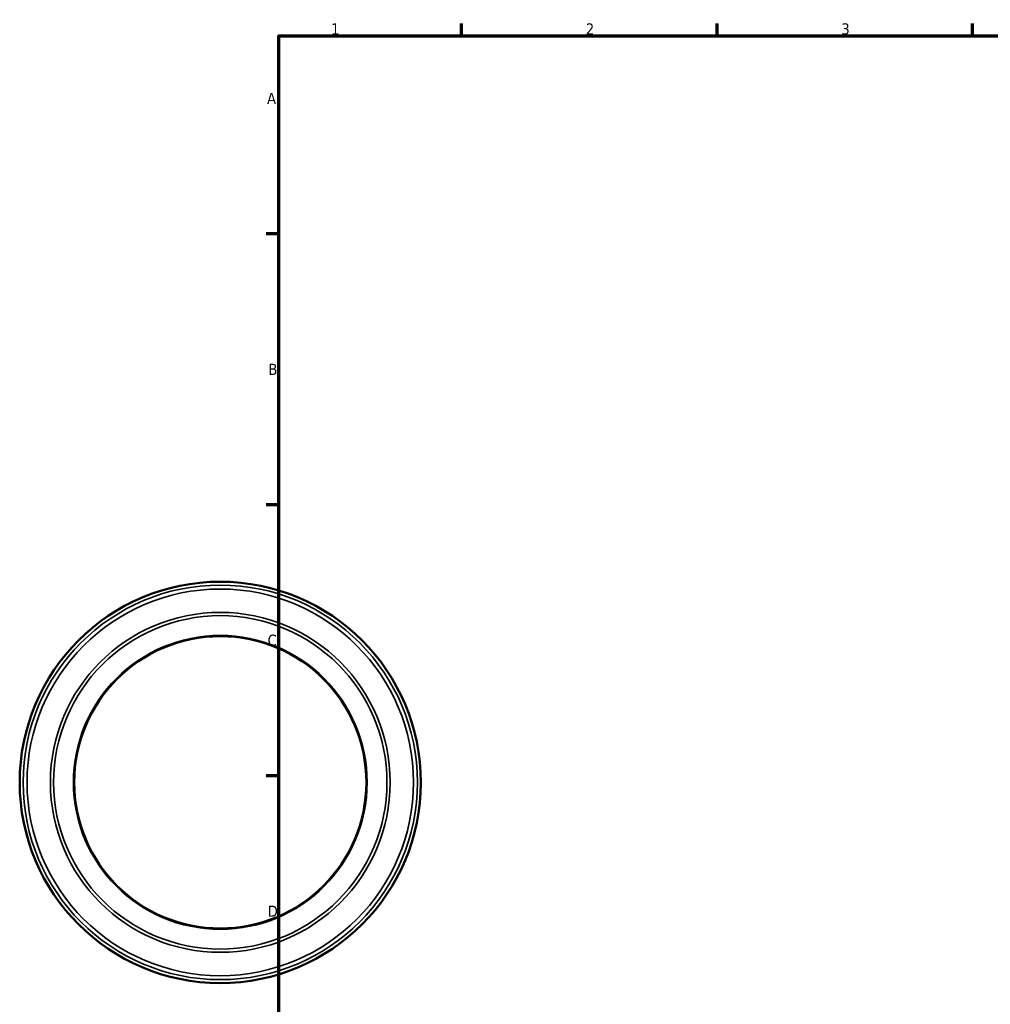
# Model space of a CAD drawing. Header units: millimetres. Extents: x -51 to 1290, y -103 to 904.
# Tile 2 of 6: x -51 to 215, y 309 to 578. Entities that reach past the tile are written whole.
import ezdxf

# ---------------------------------------------------------------- set-up
doc = ezdxf.new("R2010")
doc.units = ezdxf.units.MM
for name, color, linetype, lineweight in [('Border (ANSI)', 7, 'Continuous', 70), ('Visible (ANSI)', 7, 'Continuous', 50), ('Visible Narrow (ANSI)', 7, 'Continuous', 35)]:
    doc.layers.add(name, color=color, linetype=linetype, lineweight=lineweight)
doc.styles.add('Note Text (ANSI)', font='tahoma.ttf')

# ---------------------------------------------------------------- blocks, each defined once
blk = doc.blocks.new('Borders Default Border')
at = {"layer": 'Border (ANSI)'}
for p, q in [((70.08, 574), (70.08, 577.45)), ((140.17, 574), (140.17, 577.45)), ((210.25, 574), (210.25, 577.45)), ((20, 519.75), (16.55, 519.75)), ((20, 445.5), (16.55, 445.5)), ((20, 371.25), (16.55, 371.25))]:
    blk.add_line(p, q, dxfattribs=at)
at = {"layer": 'Border (ANSI)', "flags": 128}
blk.add_lwpolyline([(20, 20), (20, 574), (821, 574), (821, 20), (20, 20)], dxfattribs=at)
at = {"layer": 'Border (ANSI)', "char_height": 3.05, "attachment_point": 7, "style": 'Note Text (ANSI)'}
for s, insert in [('1', (34.35, 574.4)), ('2', (104.2, 574.4)), ('3', (174.26, 574.34)), ('A', (16.78, 555.35)), ('B', (17.15, 481.1)), ('C', (16.95, 406.8)), ('D', (16.96, 332.6))]:
    blk.add_mtext(s, dxfattribs=dict(at, insert=insert))

msp = doc.modelspace()

# ---------------------------------------------------------------- linework, layer by layer
at = {"layer": 'Visible (ANSI)'}
for radius in [55, 40.05]:
    msp.add_circle((3.959, 369.427), radius, dxfattribs=at)
at = {"layer": 'Visible Narrow (ANSI)'}
for radius in [54.063, 52.981, 46.581, 45.7, 40.269]:
    msp.add_circle((3.959, 369.427), radius, dxfattribs=at)

# ---------------------------------------------------------------- block references
msp.add_blockref('Borders Default Border', (0, 0))

doc.saveas('drawing.dxf')
